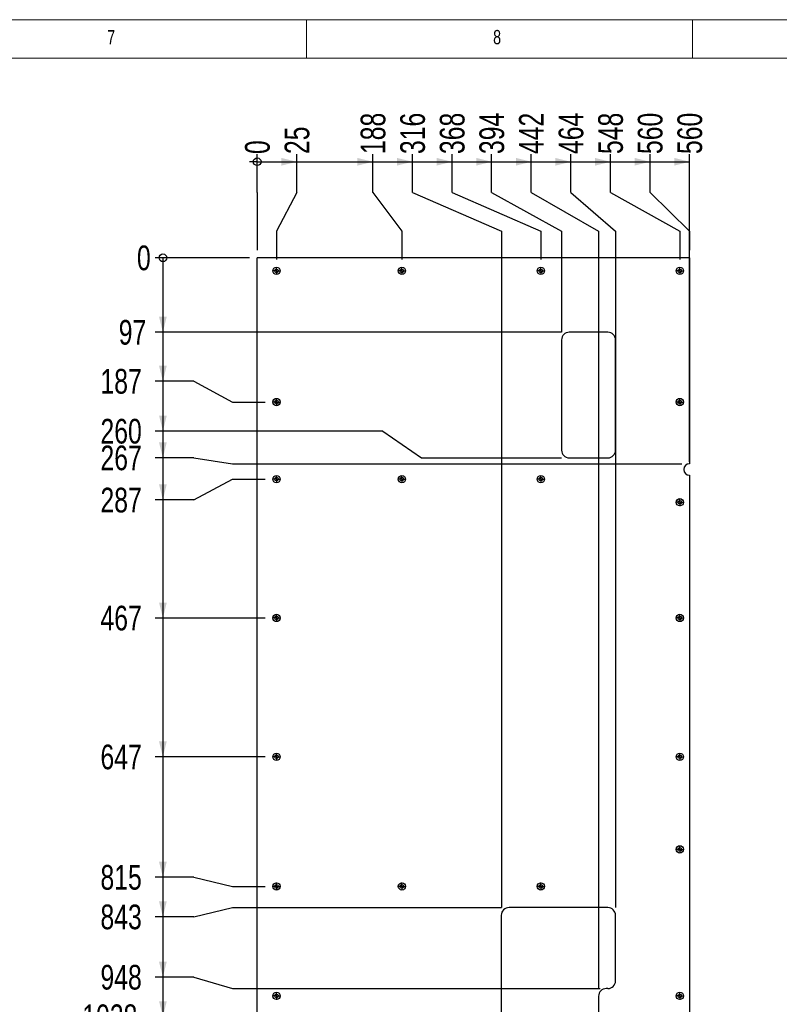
# Model space of a CAD drawing. Header units: millimetres. Extents: x 5 to 589, y 5 to 415.
# Tile 12 of 16: x 310 to 408, y 287 to 415. Entities that reach past the tile are written whole.
import ezdxf

# ---------------------------------------------------------------- set-up
doc = ezdxf.new("R2010")
doc.units = ezdxf.units.MM
doc.linetypes.add('CENTERX2', pattern=[20.32, 12.7, -2.54, 2.54, -2.54])
for name, color, linetype in [('COTES', 1, 'Continuous'), ('NOTES', 6, 'Continuous'), ('TRAIT-MIXTES', 3, 'CENTERX2')]:
    doc.layers.add(name, color=color, linetype=linetype)
doc.layers.add('TRAIT-FORT', color=4, linetype='Continuous', lineweight=25)
doc.styles.add('SLDTEXTSTYLE0', font='TXT', dxfattribs={"width": 0.75})
doc.dimstyles.new('SLDDIMSTYLE0', dxfattribs={"dimtxt": 3.2, "dimasz": 0.333333, "dimexe": 0, "dimexo": 0.0625, "dimgap": 0.8, "dimtad": 0, "dimtih": 1, "dimtoh": 1, "dimdec": 0, "dimlfac": 10, "dimrnd": 1e-09, "dimdsep": 46, "dimtxsty": 'SLDTEXTSTYLE0', "dimblk1": 'ORIGIN', "dimblk2": 'ORIGIN', "dimsah": 1, "dimcen": 0.09, "dimadec": 0, "dimazin": 2, "dimtfac": 1, "dimtdec": 0, "dimtofl": 0, "dimtmove": 0, "dimatfit": 3, "dimldrblk": 'ORIGIN', "dimfxl": 1, "dimfrac": 2, "dimtolj": 1, "dimtzin": 12, "dimarcsym": 0})
doc.dimstyles.new('SLDDIMSTYLE1', dxfattribs={"dimtxt": 3.2, "dimasz": 2, "dimexe": 0, "dimexo": 0.0625, "dimgap": 0.8, "dimtad": 0, "dimtih": 1, "dimtoh": 1, "dimdec": 0, "dimlfac": 10, "dimrnd": 1e-09, "dimzin": 12, "dimdsep": 46, "dimtxsty": 'SLDTEXTSTYLE0', "dimsah": 1, "dimcen": 0.09, "dimadec": 0, "dimazin": 3, "dimtfac": 1, "dimtdec": 0, "dimtofl": 0, "dimtmove": 0, "dimatfit": 3, "dimfxl": 1, "dimfrac": 2, "dimtolj": 1, "dimtzin": 12, "dimarcsym": 0})

# ---------------------------------------------------------------- blocks, each defined once
blk = doc.blocks.new('_Origin')
at = {"color": 0, "linetype": 'ByBlock', "lineweight": -2}
blk.add_line((0, 0), (-1, 0), dxfattribs=at)
blk.add_circle((0, 0), 0.5, dxfattribs=at)
blk = doc.blocks.new('_D_182')
at = {"layer": 'COTES', "color": 1, "transparency": 16777216}
blk.add_line((339.6, 384.13), (327.38, 384.13), dxfattribs=at)
blk.add_blockref('_Origin', (328.38, 384.13), dxfattribs=at)
at = {"layer": 'COTES', "color": 1, "transparency": 16777216, "insert": (325.02, 385.72), "char_height": 3.2, "attachment_point": 1, "style": 'SLDTEXTSTYLE0'}
blk.add_mtext('0', dxfattribs=at)
blk = doc.blocks.new('_D_183')
at = {"layer": 'COTES', "color": 1, "transparency": 16777216}
for p, q in [((328.38, 384.13), (328.38, 374.48)), ((380.03, 374.48), (327.38, 374.48))]:
    blk.add_line(p, q, dxfattribs=at)
blk.add_solid([(328.38, 374.48), (328.88, 376.48), (327.88, 376.48)], dxfattribs=at)
at = {"layer": 'COTES', "color": 1, "transparency": 16777216, "insert": (322.66, 376.07), "char_height": 3.2, "attachment_point": 1, "style": 'SLDTEXTSTYLE0'}
blk.add_mtext('97', dxfattribs=at)
blk = doc.blocks.new('_D_184')
at = {"layer": 'COTES', "color": 1, "transparency": 16777216}
for p, q in [((328.38, 374.48), (328.38, 368.13)), ((332.38, 368.13), (327.38, 368.13)), ((332.38, 368.13), (337.38, 365.43)), ((337.38, 365.43), (341.61, 365.43))]:
    blk.add_line(p, q, dxfattribs=at)
blk.add_solid([(328.38, 368.13), (328.88, 370.13), (327.88, 370.13)], dxfattribs=at)
at = {"layer": 'COTES', "color": 1, "transparency": 16777216, "insert": (320.29, 369.72), "char_height": 3.2, "attachment_point": 1, "style": 'SLDTEXTSTYLE0'}
blk.add_mtext('187', dxfattribs=at)
blk = doc.blocks.new('_D_185')
at = {"layer": 'COTES', "color": 1, "transparency": 16777216}
for p, q in [((328.38, 368.13), (328.38, 361.67)), ((356.88, 361.67), (327.38, 361.67)), ((356.88, 361.67), (361.88, 358.18)), ((361.88, 358.18), (380.03, 358.18))]:
    blk.add_line(p, q, dxfattribs=at)
blk.add_solid([(328.38, 361.67), (328.88, 363.67), (327.88, 363.67)], dxfattribs=at)
at = {"layer": 'COTES', "color": 1, "transparency": 16777216, "insert": (320.29, 363.25), "char_height": 3.2, "attachment_point": 1, "style": 'SLDTEXTSTYLE0'}
blk.add_mtext('260', dxfattribs=at)
blk = doc.blocks.new('_D_186')
at = {"layer": 'COTES', "color": 1, "transparency": 16777216}
for p, q in [((328.38, 361.67), (328.38, 358.2)), ((332.38, 358.2), (327.38, 358.2)), ((332.38, 358.2), (337.38, 357.43)), ((337.38, 357.43), (395.6, 357.43))]:
    blk.add_line(p, q, dxfattribs=at)
blk.add_solid([(328.38, 358.2), (328.88, 360.2), (327.88, 360.2)], dxfattribs=at)
at = {"layer": 'COTES', "color": 1, "transparency": 16777216, "insert": (320.29, 359.79), "char_height": 3.2, "attachment_point": 1, "style": 'SLDTEXTSTYLE0'}
blk.add_mtext('267', dxfattribs=at)
blk = doc.blocks.new('_D_187')
at = {"layer": 'COTES', "color": 1, "transparency": 16777216}
for p, q in [((328.38, 358.2), (328.38, 352.74)), ((332.38, 352.74), (337.38, 355.43)), ((337.38, 355.43), (341.61, 355.43)), ((332.38, 352.74), (327.38, 352.74))]:
    blk.add_line(p, q, dxfattribs=at)
blk.add_solid([(328.38, 352.74), (328.88, 354.74), (327.88, 354.74)], dxfattribs=at)
at = {"layer": 'COTES', "color": 1, "transparency": 16777216, "insert": (320.29, 354.32), "char_height": 3.2, "attachment_point": 1, "style": 'SLDTEXTSTYLE0'}
blk.add_mtext('287', dxfattribs=at)
blk = doc.blocks.new('_D_188')
at = {"layer": 'COTES', "color": 1, "transparency": 16777216}
for p, q in [((328.38, 352.74), (328.38, 337.43)), ((341.61, 337.43), (327.38, 337.43))]:
    blk.add_line(p, q, dxfattribs=at)
blk.add_solid([(328.38, 337.43), (328.88, 339.43), (327.88, 339.43)], dxfattribs=at)
at = {"layer": 'COTES', "color": 1, "transparency": 16777216, "insert": (320.29, 339.02), "char_height": 3.2, "attachment_point": 1, "style": 'SLDTEXTSTYLE0'}
blk.add_mtext('467', dxfattribs=at)
blk = doc.blocks.new('_D_189')
at = {"layer": 'COTES', "color": 1, "transparency": 16777216}
for p, q in [((328.38, 337.43), (328.38, 319.43)), ((341.61, 319.43), (327.38, 319.43))]:
    blk.add_line(p, q, dxfattribs=at)
blk.add_solid([(328.38, 319.43), (328.88, 321.43), (327.88, 321.43)], dxfattribs=at)
at = {"layer": 'COTES', "color": 1, "transparency": 16777216, "insert": (320.29, 321.02), "char_height": 3.2, "attachment_point": 1, "style": 'SLDTEXTSTYLE0'}
blk.add_mtext('647', dxfattribs=at)
blk = doc.blocks.new('_D_190')
at = {"layer": 'COTES', "color": 1, "transparency": 16777216}
for p, q in [((328.38, 319.43), (328.38, 303.82)), ((332.38, 303.82), (327.38, 303.82)), ((332.38, 303.82), (337.38, 302.63)), ((337.38, 302.63), (341.61, 302.63))]:
    blk.add_line(p, q, dxfattribs=at)
blk.add_solid([(328.38, 303.82), (328.88, 305.82), (327.88, 305.82)], dxfattribs=at)
at = {"layer": 'COTES', "color": 1, "transparency": 16777216, "insert": (320.29, 305.41), "char_height": 3.2, "attachment_point": 1, "style": 'SLDTEXTSTYLE0'}
blk.add_mtext('815', dxfattribs=at)
blk = doc.blocks.new('_D_191')
at = {"layer": 'COTES', "color": 1, "transparency": 16777216}
for p, q in [((328.38, 303.82), (328.38, 298.69)), ((332.38, 298.69), (337.38, 299.88)), ((337.38, 299.88), (372.23, 299.88)), ((332.38, 298.69), (327.38, 298.69))]:
    blk.add_line(p, q, dxfattribs=at)
blk.add_solid([(328.38, 298.69), (328.88, 300.69), (327.88, 300.69)], dxfattribs=at)
at = {"layer": 'COTES', "color": 1, "transparency": 16777216, "insert": (320.29, 300.28), "char_height": 3.2, "attachment_point": 1, "style": 'SLDTEXTSTYLE0'}
blk.add_mtext('843', dxfattribs=at)
blk = doc.blocks.new('_D_192')
at = {"layer": 'COTES', "color": 1, "transparency": 16777216}
for p, q in [((328.38, 298.69), (328.38, 290.88)), ((332.38, 290.88), (327.38, 290.88)), ((332.38, 290.88), (337.38, 289.38)), ((337.38, 289.38), (385.03, 289.38))]:
    blk.add_line(p, q, dxfattribs=at)
blk.add_solid([(328.38, 290.88), (328.88, 292.88), (327.88, 292.88)], dxfattribs=at)
at = {"layer": 'COTES', "color": 1, "transparency": 16777216, "insert": (320.29, 292.46), "char_height": 3.2, "attachment_point": 1, "style": 'SLDTEXTSTYLE0'}
blk.add_mtext('948', dxfattribs=at)
blk = doc.blocks.new('_D_193')
at = {"layer": 'COTES', "color": 1, "transparency": 16777216}
for p, q in [((328.38, 290.88), (328.38, 285.75)), ((332.38, 285.75), (327.38, 285.75)), ((332.38, 285.75), (337.38, 281.38)), ((337.38, 281.38), (372.23, 281.38))]:
    blk.add_line(p, q, dxfattribs=at)
blk.add_solid([(328.38, 285.75), (328.88, 287.75), (327.88, 287.75)], dxfattribs=at)
at = {"layer": 'COTES', "color": 1, "transparency": 16777216, "insert": (317.93, 287.33), "char_height": 3.2, "attachment_point": 1, "style": 'SLDTEXTSTYLE0'}
blk.add_mtext('1028', dxfattribs=at)
blk = doc.blocks.new('_D_194')
at = {"layer": 'COTES', "color": 1, "transparency": 16777216}
for p, q in [((328.38, 285.75), (328.38, 280.62)), ((332.38, 280.62), (327.38, 280.62)), ((332.38, 280.62), (337.38, 276.13)), ((337.38, 276.13), (341.61, 276.13))]:
    blk.add_line(p, q, dxfattribs=at)
blk.add_solid([(328.38, 280.62), (328.88, 282.62), (327.88, 282.62)], dxfattribs=at)
at = {"layer": 'COTES', "color": 1, "transparency": 16777216, "insert": (317.93, 282.2), "char_height": 3.2, "attachment_point": 1, "style": 'SLDTEXTSTYLE0'}
blk.add_mtext('1080', dxfattribs=at)
blk = doc.blocks.new('_D_195')
at = {"layer": 'COTES', "color": 1, "transparency": 16777216}
for p, q in [((328.38, 280.62), (328.38, 274.13)), ((339.6, 274.13), (327.38, 274.13))]:
    blk.add_line(p, q, dxfattribs=at)
blk.add_solid([(328.38, 274.13), (328.88, 276.13), (327.88, 276.13)], dxfattribs=at)
at = {"layer": 'COTES', "color": 1, "transparency": 16777216, "insert": (317.93, 275.72), "char_height": 3.2, "attachment_point": 1, "style": 'SLDTEXTSTYLE0'}
blk.add_mtext('1100', dxfattribs=at)
blk = doc.blocks.new('_D_196')
at = {"layer": 'COTES', "color": 1, "transparency": 16777216}
for p, q in [((340.6, 392.58), (340.6, 397.58)), ((340.6, 392.58), (340.6, 387.58)), ((340.6, 387.58), (340.6, 385.13))]:
    blk.add_line(p, q, dxfattribs=at)
blk.add_blockref('_Origin', (340.6, 396.58), dxfattribs=at)
at = {"layer": 'COTES', "color": 1, "transparency": 16777216, "insert": (339.02, 397.58), "char_height": 3.2, "attachment_point": 1, "rotation": 90, "style": 'SLDTEXTSTYLE0'}
blk.add_mtext('0', dxfattribs=at)
blk = doc.blocks.new('_D_197')
at = {"layer": 'COTES', "color": 1, "transparency": 16777216}
for p, q in [((345.73, 392.58), (345.73, 397.58)), ((340.6, 396.58), (345.73, 396.58)), ((345.73, 392.58), (343.1, 387.58)), ((343.1, 387.58), (343.1, 383.92))]:
    blk.add_line(p, q, dxfattribs=at)
blk.add_solid([(345.73, 396.58), (343.73, 397.08), (343.73, 396.08)], dxfattribs=at)
at = {"layer": 'COTES', "color": 1, "transparency": 16777216, "insert": (344.15, 397.58), "char_height": 3.2, "attachment_point": 1, "rotation": 90, "style": 'SLDTEXTSTYLE0'}
blk.add_mtext('25', dxfattribs=at)
blk = doc.blocks.new('_D_198')
at = {"layer": 'COTES', "color": 1, "transparency": 16777216}
for p, q in [((355.58, 392.58), (355.58, 397.58)), ((345.73, 396.58), (355.58, 396.58)), ((355.58, 392.58), (359.35, 387.58)), ((359.35, 387.58), (359.35, 383.92))]:
    blk.add_line(p, q, dxfattribs=at)
blk.add_solid([(355.58, 396.58), (353.58, 397.08), (353.58, 396.08)], dxfattribs=at)
at = {"layer": 'COTES', "color": 1, "transparency": 16777216, "insert": (354, 397.58), "char_height": 3.2, "attachment_point": 1, "rotation": 90, "style": 'SLDTEXTSTYLE0'}
blk.add_mtext('188', dxfattribs=at)
blk = doc.blocks.new('_D_199')
at = {"layer": 'COTES', "color": 1, "transparency": 16777216}
for p, q in [((360.71, 392.58), (360.71, 397.58)), ((355.58, 396.58), (360.71, 396.58)), ((360.71, 392.58), (372.23, 387.58)), ((372.23, 387.58), (372.23, 299.88))]:
    blk.add_line(p, q, dxfattribs=at)
blk.add_solid([(360.71, 396.58), (358.71, 397.08), (358.71, 396.08)], dxfattribs=at)
at = {"layer": 'COTES', "color": 1, "transparency": 16777216, "insert": (359.13, 397.58), "char_height": 3.2, "attachment_point": 1, "rotation": 90, "style": 'SLDTEXTSTYLE0'}
blk.add_mtext('316', dxfattribs=at)
blk = doc.blocks.new('_D_200')
at = {"layer": 'COTES', "color": 1, "transparency": 16777216}
for p, q in [((365.84, 392.58), (365.84, 397.58)), ((360.71, 396.58), (365.84, 396.58)), ((365.84, 392.58), (377.35, 387.58)), ((377.35, 387.58), (377.35, 383.92))]:
    blk.add_line(p, q, dxfattribs=at)
blk.add_solid([(365.84, 396.58), (363.84, 397.08), (363.84, 396.08)], dxfattribs=at)
at = {"layer": 'COTES', "color": 1, "transparency": 16777216, "insert": (364.26, 397.58), "char_height": 3.2, "attachment_point": 1, "rotation": 90, "style": 'SLDTEXTSTYLE0'}
blk.add_mtext('368', dxfattribs=at)
blk = doc.blocks.new('_D_201')
at = {"layer": 'COTES', "color": 1, "transparency": 16777216}
for p, q in [((370.97, 392.58), (370.97, 397.58)), ((365.84, 396.58), (370.97, 396.58)), ((370.97, 392.58), (380.03, 387.58)), ((380.03, 387.58), (380.03, 374.48))]:
    blk.add_line(p, q, dxfattribs=at)
blk.add_solid([(370.97, 396.58), (368.97, 397.08), (368.97, 396.08)], dxfattribs=at)
at = {"layer": 'COTES', "color": 1, "transparency": 16777216, "insert": (369.39, 397.58), "char_height": 3.2, "attachment_point": 1, "rotation": 90, "style": 'SLDTEXTSTYLE0'}
blk.add_mtext('394', dxfattribs=at)
blk = doc.blocks.new('_D_202')
at = {"layer": 'COTES', "color": 1, "transparency": 16777216}
for p, q in [((376.11, 392.58), (376.11, 397.58)), ((370.97, 396.58), (376.11, 396.58)), ((376.11, 392.58), (384.83, 387.58)), ((384.83, 387.58), (384.83, 289.38))]:
    blk.add_line(p, q, dxfattribs=at)
blk.add_solid([(376.11, 396.58), (374.11, 397.08), (374.11, 396.08)], dxfattribs=at)
at = {"layer": 'COTES', "color": 1, "transparency": 16777216, "insert": (374.52, 397.58), "char_height": 3.2, "attachment_point": 1, "rotation": 90, "style": 'SLDTEXTSTYLE0'}
blk.add_mtext('442', dxfattribs=at)
blk = doc.blocks.new('_D_203')
at = {"layer": 'COTES', "color": 1, "transparency": 16777216}
for p, q in [((381.24, 392.58), (381.24, 397.58)), ((376.11, 396.58), (381.24, 396.58)), ((381.24, 392.58), (387.03, 387.58)), ((387.03, 387.58), (387.03, 299.88))]:
    blk.add_line(p, q, dxfattribs=at)
blk.add_solid([(381.24, 396.58), (379.24, 397.08), (379.24, 396.08)], dxfattribs=at)
at = {"layer": 'COTES', "color": 1, "transparency": 16777216, "insert": (379.65, 397.58), "char_height": 3.2, "attachment_point": 1, "rotation": 90, "style": 'SLDTEXTSTYLE0'}
blk.add_mtext('464', dxfattribs=at)
blk = doc.blocks.new('_D_204')
at = {"layer": 'COTES', "color": 1, "transparency": 16777216}
for p, q in [((386.37, 392.58), (386.37, 397.58)), ((381.24, 396.58), (386.37, 396.58)), ((386.37, 392.58), (395.35, 387.58)), ((395.35, 387.58), (395.35, 383.92))]:
    blk.add_line(p, q, dxfattribs=at)
blk.add_solid([(386.37, 396.58), (384.37, 397.08), (384.37, 396.08)], dxfattribs=at)
at = {"layer": 'COTES', "color": 1, "transparency": 16777216, "insert": (384.78, 397.58), "char_height": 3.2, "attachment_point": 1, "rotation": 90, "style": 'SLDTEXTSTYLE0'}
blk.add_mtext('548', dxfattribs=at)
blk = doc.blocks.new('_D_205')
at = {"layer": 'COTES', "color": 1, "transparency": 16777216}
for p, q in [((391.5, 392.58), (391.5, 397.58)), ((386.37, 396.58), (391.5, 396.58)), ((391.5, 392.58), (396.6, 387.58)), ((396.6, 387.58), (396.6, 385.13))]:
    blk.add_line(p, q, dxfattribs=at)
blk.add_solid([(391.5, 396.58), (389.5, 397.08), (389.5, 396.08)], dxfattribs=at)
at = {"layer": 'COTES', "color": 1, "transparency": 16777216, "insert": (389.91, 397.58), "char_height": 3.2, "attachment_point": 1, "rotation": 90, "style": 'SLDTEXTSTYLE0'}
blk.add_mtext('560', dxfattribs=at)
blk = doc.blocks.new('_D_206')
at = {"layer": 'COTES', "color": 1, "transparency": 16777216}
for p, q in [((396.63, 357.68), (396.63, 397.58)), ((391.5, 396.58), (396.63, 396.58))]:
    blk.add_line(p, q, dxfattribs=at)
blk.add_solid([(396.63, 396.58), (394.63, 397.08), (394.63, 396.08)], dxfattribs=at)
at = {"layer": 'COTES', "color": 1, "transparency": 16777216, "insert": (395.04, 397.58), "char_height": 3.2, "attachment_point": 1, "rotation": 90, "style": 'SLDTEXTSTYLE0'}
blk.add_mtext('560', dxfattribs=at)
blk = doc.blocks.new('SW_CENTERMARKSYMBOL_223')
at = {"layer": 'TRAIT-MIXTES', "color": 0}
for p, q in [((-0.25, 0), (-0.49, 0)), ((0, 0), (-0.25, 0)), ((0, 0.25), (0, 0.49)), ((0, 0), (0, 0.25)), ((0, 0), (0, -0.25)), ((0, 0), (0.25, 0)), ((0.25, 0), (0.49, 0)), ((0, -0.25), (0, -0.49))]:
    blk.add_line(p, q, dxfattribs=at)
blk = doc.blocks.new('SW_CENTERMARKSYMBOL_224')
at = {"layer": 'TRAIT-MIXTES', "color": 0}
for p, q in [((-0.25, 0), (-0.49, 0)), ((0, 0), (-0.25, 0)), ((0, 0.25), (0, 0.49)), ((0, 0), (0, 0.25)), ((0, 0), (0, -0.25)), ((0, 0), (0.25, 0)), ((0.25, 0), (0.49, 0)), ((0, -0.25), (0, -0.49))]:
    blk.add_line(p, q, dxfattribs=at)
blk = doc.blocks.new('SW_CENTERMARKSYMBOL_225')
at = {"layer": 'TRAIT-MIXTES', "color": 0}
for p, q in [((-0.25, 0), (-0.49, 0)), ((0, 0), (-0.25, 0)), ((0, 0.25), (0, 0.49)), ((0, 0), (0, 0.25)), ((0, 0), (0, -0.25)), ((0, 0), (0.25, 0)), ((0.25, 0), (0.49, 0)), ((0, -0.25), (0, -0.49))]:
    blk.add_line(p, q, dxfattribs=at)
blk = doc.blocks.new('SW_CENTERMARKSYMBOL_226')
at = {"layer": 'TRAIT-MIXTES', "color": 0}
for p, q in [((-0.25, 0), (-0.49, 0)), ((0, 0), (-0.25, 0)), ((0, 0.25), (0, 0.49)), ((0, 0), (0, 0.25)), ((0, 0), (0, -0.25)), ((0, 0), (0.25, 0)), ((0.25, 0), (0.49, 0)), ((0, -0.25), (0, -0.49))]:
    blk.add_line(p, q, dxfattribs=at)
blk = doc.blocks.new('SW_CENTERMARKSYMBOL_227')
at = {"layer": 'TRAIT-MIXTES', "color": 0}
for p, q in [((-0.25, 0), (-0.49, 0)), ((0, 0), (-0.25, 0)), ((0, 0.25), (0, 0.49)), ((0, 0), (0, 0.25)), ((0, 0), (0, -0.25)), ((0, 0), (0.25, 0)), ((0.25, 0), (0.49, 0)), ((0, -0.25), (0, -0.49))]:
    blk.add_line(p, q, dxfattribs=at)
blk = doc.blocks.new('SW_CENTERMARKSYMBOL_228')
at = {"layer": 'TRAIT-MIXTES', "color": 0}
for p, q in [((-0.25, 0), (-0.49, 0)), ((0, 0), (-0.25, 0)), ((0, 0.25), (0, 0.49)), ((0, 0), (0, 0.25)), ((0, 0), (0, -0.25)), ((0, 0), (0.25, 0)), ((0.25, 0), (0.49, 0)), ((0, -0.25), (0, -0.49))]:
    blk.add_line(p, q, dxfattribs=at)
blk = doc.blocks.new('SW_CENTERMARKSYMBOL_229')
at = {"layer": 'TRAIT-MIXTES', "color": 0}
for p, q in [((-0.25, 0), (-0.49, 0)), ((0, 0), (-0.25, 0)), ((0, 0.25), (0, 0.49)), ((0, 0), (0, 0.25)), ((0, 0), (0, -0.25)), ((0, 0), (0.25, 0)), ((0.25, 0), (0.49, 0)), ((0, -0.25), (0, -0.49))]:
    blk.add_line(p, q, dxfattribs=at)
blk = doc.blocks.new('SW_CENTERMARKSYMBOL_230')
at = {"layer": 'TRAIT-MIXTES', "color": 0}
for p, q in [((-0.25, 0), (-0.49, 0)), ((0, 0), (-0.25, 0)), ((0, 0.25), (0, 0.49)), ((0, 0), (0, 0.25)), ((0, 0), (0, -0.25)), ((0, 0), (0.25, 0)), ((0.25, 0), (0.49, 0)), ((0, -0.25), (0, -0.49))]:
    blk.add_line(p, q, dxfattribs=at)
blk = doc.blocks.new('SW_CENTERMARKSYMBOL_231')
at = {"layer": 'TRAIT-MIXTES', "color": 0}
for p, q in [((-0.25, 0), (-0.49, 0)), ((0, 0), (-0.25, 0)), ((0, 0.25), (0, 0.49)), ((0, 0), (0, 0.25)), ((0, 0), (0, -0.25)), ((0, 0), (0.25, 0)), ((0.25, 0), (0.49, 0)), ((0, -0.25), (0, -0.49))]:
    blk.add_line(p, q, dxfattribs=at)
blk = doc.blocks.new('SW_CENTERMARKSYMBOL_232')
at = {"layer": 'TRAIT-MIXTES', "color": 0}
for p, q in [((-0.25, 0), (-0.49, 0)), ((0, 0), (-0.25, 0)), ((0, 0.25), (0, 0.49)), ((0, 0), (0, 0.25)), ((0, 0), (0, -0.25)), ((0, 0), (0.25, 0)), ((0.25, 0), (0.49, 0)), ((0, -0.25), (0, -0.49))]:
    blk.add_line(p, q, dxfattribs=at)
blk = doc.blocks.new('SW_CENTERMARKSYMBOL_233')
at = {"layer": 'TRAIT-MIXTES', "color": 0}
for p, q in [((-0.25, 0), (-0.49, 0)), ((0, 0), (-0.25, 0)), ((0, 0.25), (0, 0.49)), ((0, 0), (0, 0.25)), ((0, 0), (0, -0.25)), ((0, 0), (0.25, 0)), ((0.25, 0), (0.49, 0)), ((0, -0.25), (0, -0.49))]:
    blk.add_line(p, q, dxfattribs=at)
blk = doc.blocks.new('SW_CENTERMARKSYMBOL_234')
at = {"layer": 'TRAIT-MIXTES', "color": 0}
for p, q in [((-0.25, 0), (-0.49, 0)), ((0, 0), (-0.25, 0)), ((0, 0.25), (0, 0.49)), ((0, 0), (0, 0.25)), ((0, 0), (0, -0.25)), ((0, 0), (0.25, 0)), ((0.25, 0), (0.49, 0)), ((0, -0.25), (0, -0.49))]:
    blk.add_line(p, q, dxfattribs=at)
blk = doc.blocks.new('SW_CENTERMARKSYMBOL_235')
at = {"layer": 'TRAIT-MIXTES', "color": 0}
for p, q in [((-0.25, 0), (-0.49, 0)), ((0, 0), (-0.25, 0)), ((0, 0.25), (0, 0.49)), ((0, 0), (0, 0.25)), ((0, 0), (0, -0.25)), ((0, 0), (0.25, 0)), ((0.25, 0), (0.49, 0)), ((0, -0.25), (0, -0.49))]:
    blk.add_line(p, q, dxfattribs=at)
blk = doc.blocks.new('SW_CENTERMARKSYMBOL_236')
at = {"layer": 'TRAIT-MIXTES', "color": 0}
for p, q in [((-0.25, 0), (-0.49, 0)), ((0, 0), (-0.25, 0)), ((0, 0.25), (0, 0.49)), ((0, 0), (0, 0.25)), ((0, 0), (0, -0.25)), ((0, 0), (0.25, 0)), ((0.25, 0), (0.49, 0)), ((0, -0.25), (0, -0.49))]:
    blk.add_line(p, q, dxfattribs=at)
blk = doc.blocks.new('SW_CENTERMARKSYMBOL_237')
at = {"layer": 'TRAIT-MIXTES', "color": 0}
for p, q in [((-0.25, 0), (-0.49, 0)), ((0, 0), (-0.25, 0)), ((0, 0.25), (0, 0.49)), ((0, 0), (0, 0.25)), ((0, 0), (0, -0.25)), ((0, 0), (0.25, 0)), ((0.25, 0), (0.49, 0)), ((0, -0.25), (0, -0.49))]:
    blk.add_line(p, q, dxfattribs=at)
blk = doc.blocks.new('SW_CENTERMARKSYMBOL_238')
at = {"layer": 'TRAIT-MIXTES', "color": 0}
for p, q in [((-0.25, 0), (-0.49, 0)), ((0, 0), (-0.25, 0)), ((0, 0.25), (0, 0.49)), ((0, 0), (0, 0.25)), ((0, 0), (0, -0.25)), ((0, 0), (0.25, 0)), ((0.25, 0), (0.49, 0)), ((0, -0.25), (0, -0.49))]:
    blk.add_line(p, q, dxfattribs=at)
blk = doc.blocks.new('SW_CENTERMARKSYMBOL_241')
at = {"layer": 'TRAIT-MIXTES', "color": 0}
for p, q in [((-0.25, 0), (-0.49, 0)), ((0, 0), (-0.25, 0)), ((0, 0.25), (0, 0.49)), ((0, 0), (0, 0.25)), ((0, 0), (0, -0.25)), ((0, 0), (0.25, 0)), ((0.25, 0), (0.49, 0)), ((0, -0.25), (0, -0.49))]:
    blk.add_line(p, q, dxfattribs=at)
blk = doc.blocks.new('SW_CENTERMARKSYMBOL_244')
at = {"layer": 'TRAIT-MIXTES', "color": 0}
for p, q in [((-0.25, 0), (-0.49, 0)), ((0, 0), (-0.25, 0)), ((0, 0.25), (0, 0.49)), ((0, 0), (0, 0.25)), ((0, 0), (0, -0.25)), ((0, 0), (0.25, 0)), ((0.25, 0), (0.49, 0)), ((0, -0.25), (0, -0.49))]:
    blk.add_line(p, q, dxfattribs=at)
blk = doc.blocks.new('SW_CENTERMARKSYMBOL_245')
at = {"layer": 'TRAIT-MIXTES', "color": 0}
for p, q in [((-0.25, 0), (-0.49, 0)), ((0, 0), (-0.25, 0)), ((0, 0.25), (0, 0.49)), ((0, 0), (0, 0.25)), ((0, 0), (0, -0.25)), ((0, 0), (0.25, 0)), ((0.25, 0), (0.49, 0)), ((0, -0.25), (0, -0.49))]:
    blk.add_line(p, q, dxfattribs=at)
blk = doc.blocks.new('SW_CENTERMARKSYMBOL_246')
at = {"layer": 'TRAIT-MIXTES', "color": 0}
for p, q in [((-0.25, 0), (-0.49, 0)), ((0, 0), (-0.25, 0)), ((0, 0.25), (0, 0.49)), ((0, 0), (0, 0.25)), ((0, 0), (0, -0.25)), ((0, 0), (0.25, 0)), ((0.25, 0), (0.49, 0)), ((0, -0.25), (0, -0.49))]:
    blk.add_line(p, q, dxfattribs=at)

msp = doc.modelspace()

# ---------------------------------------------------------------- linework, layer by layer
at = {"color": 7, "linetype": 'Continuous', "lineweight": 18}
for p, q in [((589, 415), (5, 415)), ((347, 410), (347, 415)), ((397, 415), (397, 410)), ((584, 410), (10, 410))]:
    msp.add_line(p, q, dxfattribs=at)
at = {"layer": 'TRAIT-FORT', "color": 4, "linetype": 'Continuous', "lineweight": 25}
for p, q in [((340.60369, 274.13428), (340.60369, 384.13428)), ((396.60367, 384.13428), (340.60369, 384.13428)), ((396.60367, 384.13428), (396.60367, 357.43387)), ((386.02868, 374.48428), (381.02868, 374.48428)), ((380.02868, 373.48428), (380.02868, 359.18428)), ((387.02868, 359.18428), (387.02868, 373.48428)), ((381.02868, 358.18428), (386.02868, 358.18428)), ((396.60367, 355.9347), (396.60367, 274.13428)), ((372.22868, 298.88428), (372.22868, 282.38428)), ((386.02868, 299.88428), (373.22868, 299.88428)), ((387.02868, 290.38428), (387.02868, 298.88428)), ((386.02868, 289.38428), (385.82868, 289.38428)), ((384.82868, 288.38428), (384.82868, 282.38428))]:
    msp.add_line(p, q, dxfattribs=at)
for centre, radius in [((343.10369, 382.43438), 0.475), ((343.10369, 382.43438), 0.24), ((359.35369, 382.43438), 0.475), ((359.35369, 382.43438), 0.24), ((377.35369, 382.43438), 0.475), ((377.35369, 382.43438), 0.24), ((395.35369, 382.43438), 0.475), ((395.35369, 382.43438), 0.24), ((343.10369, 365.43438), 0.475), ((343.10369, 365.43438), 0.24), ((395.35369, 365.43438), 0.475), ((395.35369, 365.43438), 0.24), ((343.10369, 355.43438), 0.475), ((343.10369, 355.43438), 0.24), ((359.35369, 355.43438), 0.475), ((359.35369, 355.43438), 0.24), ((377.35369, 355.43438), 0.475), ((377.35369, 355.43438), 0.24), ((395.35369, 352.43438), 0.475), ((395.35369, 352.43438), 0.24), ((343.10369, 337.43438), 0.475), ((343.10369, 337.43438), 0.24), ((395.35369, 337.43438), 0.475), ((395.35369, 337.43438), 0.24), ((343.10369, 319.43438), 0.475), ((343.10369, 319.43438), 0.24), ((395.35369, 319.43438), 0.475), ((395.35369, 319.43438), 0.24), ((395.35369, 307.43438), 0.475), ((395.35369, 307.43438), 0.24), ((343.10369, 302.63428), 0.475), ((343.10369, 302.63428), 0.24), ((359.35369, 302.63428), 0.475), ((359.35369, 302.63428), 0.24), ((377.35369, 302.63428), 0.475), ((377.35369, 302.63428), 0.24), ((343.10369, 288.43438), 0.475), ((343.10369, 288.43438), 0.24), ((395.35369, 288.43438), 0.475), ((395.35369, 288.43438), 0.24)]:
    msp.add_circle(centre, radius, dxfattribs=at)
for centre, radius, start, end in [((381.02868, 373.48428), 1, 90, 180), ((386.02868, 373.48428), 1, 0, 90), ((381.02868, 359.18428), 1, 180, 270), ((386.02868, 359.18428), 1, 270, 0), ((396.62868, 356.68428), 0.75, 91.9109813, 268.0890187), ((373.22868, 298.88428), 1, 90, 180), ((386.02868, 298.88428), 1, 0, 90), ((386.02868, 290.38428), 1, 270, 0), ((385.82868, 288.38428), 1, 90, 180)]:
    msp.add_arc(centre, radius, start, end, dxfattribs=at)

# ---------------------------------------------------------------- block references
at = {"layer": 'TRAIT-MIXTES', "color": 3}
for name, p in [('SW_CENTERMARKSYMBOL_245', (343.10369, 382.43438)), ('SW_CENTERMARKSYMBOL_223', (359.35369, 382.43438)), ('SW_CENTERMARKSYMBOL_224', (377.35369, 382.43438)), ('SW_CENTERMARKSYMBOL_246', (395.35369, 382.43438)), ('SW_CENTERMARKSYMBOL_228', (343.10369, 365.43438)), ('SW_CENTERMARKSYMBOL_233', (395.35369, 365.43438)), ('SW_CENTERMARKSYMBOL_244', (343.10369, 355.43438)), ('SW_CENTERMARKSYMBOL_236', (359.35369, 355.43438)), ('SW_CENTERMARKSYMBOL_235', (377.35369, 355.43438)), ('SW_CENTERMARKSYMBOL_234', (395.35369, 352.43438)), ('SW_CENTERMARKSYMBOL_227', (343.10369, 337.43438)), ('SW_CENTERMARKSYMBOL_232', (395.35369, 337.43438)), ('SW_CENTERMARKSYMBOL_226', (343.10369, 319.43438)), ('SW_CENTERMARKSYMBOL_231', (395.35369, 319.43438)), ('SW_CENTERMARKSYMBOL_230', (395.35369, 307.43438)), ('SW_CENTERMARKSYMBOL_241', (343.10369, 302.63428)), ('SW_CENTERMARKSYMBOL_237', (359.35369, 302.63428)), ('SW_CENTERMARKSYMBOL_238', (377.35369, 302.63428)), ('SW_CENTERMARKSYMBOL_225', (343.10369, 288.43438)), ('SW_CENTERMARKSYMBOL_229', (395.35369, 288.43438))]:
    msp.add_blockref(name, p, dxfattribs=at)

# ---------------------------------------------------------------- texts
at = {"layer": 'NOTES', "color": 211, "char_height": 1.85208, "attachment_point": 1, "style": 'SLDTEXTSTYLE0'}
for s, insert in [('7', (321.16667, 413.66802)), ('8', (371.16667, 413.66802))]:
    msp.add_mtext(s, dxfattribs=dict(at, insert=insert))

# ---------------------------------------------------------------- dimensions: what is measured, and where the dimension line sits
at = {"layer": 'COTES', "color": 1}
for feature_location, offset, dtype, origin, dimstyle, picture, middle in [((359.3536880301, 382.9243820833), (-3.7714102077, 14.6574807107), 1, (340.6036880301, 384.1342820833), 'SLDDIMSTYLE1', '_D_198', (355.5822778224, 401.1285296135)), ((372.22868, 298.88428), (-11.5156, 98.69758), 1, (340.60369, 384.13428), 'SLDDIMSTYLE1', '_D_199', (360.71308, 401.12853)), ((377.3536880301, 382.9243820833), (-11.5098101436, 14.6574807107), 1, (340.6036880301, 384.1342820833), 'SLDDIMSTYLE1', '_D_200', (365.8438778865, 401.1285296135)), ((380.02868, 373.48428), (-9.054, 24.09758), 1, (340.60369, 384.13428), 'SLDDIMSTYLE1', '_D_201', (370.97468, 401.12853)), ((384.82868, 288.38428), (-8.7232, 109.19758), 1, (340.60369, 384.13428), 'SLDDIMSTYLE1', '_D_202', (376.10548, 401.12853)), ((387.02868, 298.88428), (-5.7924, 98.69758), 1, (340.60369, 384.13428), 'SLDDIMSTYLE1', '_D_203', (381.23628, 401.12853)), ((395.3536880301, 382.9243820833), (-8.9866100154, 14.6574807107), 1, (340.6036880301, 384.1342820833), 'SLDDIMSTYLE1', '_D_204', (386.3670780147, 401.1285296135)), ((396.60367, 384.13428), (-5.10579, 13.44758), 1, (340.60369, 384.13428), 'SLDDIMSTYLE1', '_D_205', (391.49788, 401.12853)), ((396.62868, 356.68428), (0, 40.89758), 1, (340.60369, 384.13428), 'SLDDIMSTYLE1', '_D_206', (396.62868, 401.12853)), ((343.10369, 382.92438), (2.6308, 14.65748), 1, (340.60369, 384.13428), 'SLDDIMSTYLE1', '_D_197', (345.73449, 399.94631)), ((340.6036880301, 384.1342820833), (0, 13.4475807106), 1, (340.6036880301, 384.1342820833), 'SLDDIMSTYLE0', '_D_196', (340.6036880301, 398.7640850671)), ((340.6036880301, 384.1342820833), (-13.2197858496, 0), 0, (340.6036880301, 384.1342820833), 'SLDDIMSTYLE0', '_D_182', (326.2016799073, 384.1342820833)), ((373.2286779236, 281.3842820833), (-45.844775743, 4.3633999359), 0, (340.6036880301, 384.1342820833), 'SLDDIMSTYLE1', '_D_193', (322.6550130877, 285.7476820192)), ((342.61369, 276.13428), (-15.22979, 4.4826), 0, (340.60369, 384.13428), 'SLDDIMSTYLE1', '_D_194', (322.65501, 280.61688)), ((340.60369, 274.13428), (-13.21979, 0), 0, (340.60369, 384.13428), 'SLDDIMSTYLE1', '_D_195', (322.65501, 274.13428)), ((342.61369, 365.43438), (-15.22979, 2.6962), 0, (340.60369, 384.13428), 'SLDDIMSTYLE1', '_D_184', (323.83724, 368.13058)), ((381.0286779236, 358.1842820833), (-53.644775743, 3.4823276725), 0, (340.6036880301, 384.1342820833), 'SLDDIMSTYLE1', '_D_185', (323.8372353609, 361.6666097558)), ((396.60367, 357.43387), (-69.21977, 0.76841), 0, (340.60369, 384.13428), 'SLDDIMSTYLE1', '_D_186', (323.83724, 358.20228)), ((342.61369, 355.43438), (-15.22979, -2.6962), 0, (340.60369, 384.13428), 'SLDDIMSTYLE1', '_D_187', (323.83724, 352.73818)), ((342.61369, 337.43438), (-15.22979, 0), 0, (340.60369, 384.13428), 'SLDDIMSTYLE1', '_D_188', (323.83724, 337.43438)), ((342.61369, 319.43438), (-15.22979, 0), 0, (340.60369, 384.13428), 'SLDDIMSTYLE1', '_D_189', (323.83724, 319.43438)), ((342.61369, 302.63428), (-15.22979, 1.1904), 0, (340.60369, 384.13428), 'SLDDIMSTYLE1', '_D_190', (323.83724, 303.82468)), ((373.2286779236, 299.8842820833), (-45.844775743, -1.190400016), 0, (340.6036880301, 384.1342820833), 'SLDDIMSTYLE1', '_D_191', (323.8372353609, 298.6938820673)), ((386.0286779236, 289.3842820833), (-58.644775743, 1.4941999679), 0, (340.6036880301, 384.1342820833), 'SLDDIMSTYLE1', '_D_192', (323.8372353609, 290.8784820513)), ((381.0286779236, 374.4842820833), (-53.644775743, 0), 0, (340.6036880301, 384.1342820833), 'SLDDIMSTYLE1', '_D_183', (325.0194576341, 374.4842820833))]:
    dim = msp.add_ordinate_dim(feature_location=feature_location, offset=offset, dtype=dtype, origin=origin, dimstyle=dimstyle, dxfattribs=at)
    dim.commit()
    dim.dimension.update_dxf_attribs({"geometry": picture, "text_midpoint": middle})

doc.saveas('drawing.dxf')
